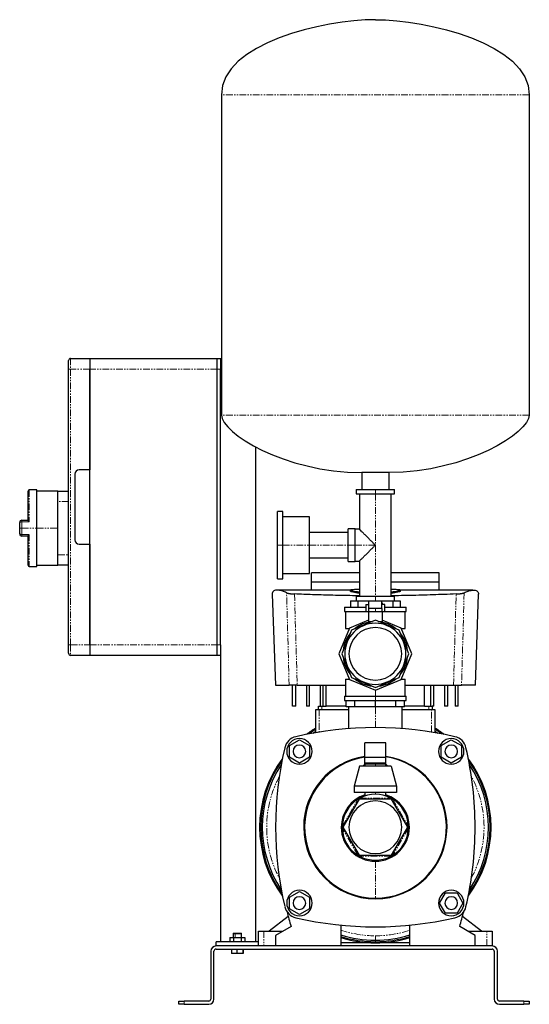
# Model space of a CAD drawing. Header units: millimetres. Extents: x 10 to 1541, y 14 to 942.
# Tile 2 of 2: x 1061 to 1541, y 14 to 942. Entities that reach past the tile are written whole.
import ezdxf

# ---------------------------------------------------------------- set-up
doc = ezdxf.new("R2010")
doc.units = ezdxf.units.MM
doc.linetypes.add('PHANTOM', pattern=[12.7, 6.35, -1.27, 1.27, -1.27, 1.27, -1.27])

msp = doc.modelspace()

# ---------------------------------------------------------------- linework, layer by layer
at = {"color": 7, "linetype": 'Continuous', "lineweight": 25}
for p, q in [((1250.91, 871.55), (1250.91, 569.55)), ((1540.91, 871.55), (1540.91, 569.55)), ((1108.91, 622.91), (1126.91, 622.91)), ((1126.91, 622.91), (1126.91, 612.91)), ((1126.91, 622.91), (1246.91, 622.91)), ((1246.91, 622.91), (1249.91, 622.91)), ((1246.91, 612.91), (1246.91, 622.91)), ((1249.91, 622.91), (1249.91, 612.91)), ((1249.91, 622.91), (1250.91, 622.91)), ((1106.91, 612.91), (1106.91, 620.91)), ((1106.91, 352.91), (1106.91, 612.91)), ((1126.91, 612.91), (1126.91, 517.91)), ((1126.91, 352.91), (1126.91, 612.91)), ((1246.91, 352.91), (1246.91, 612.91)), ((1249.91, 352.91), (1249.91, 612.91)), ((1282.91, 539.68), (1282.91, 72.91)), ((1112.91, 513.91), (1112.91, 451.91)), ((1126.91, 517.91), (1116.91, 517.91)), ((1408.61, 515.41), (1383.21, 515.41)), ((1383.21, 515.41), (1383.21, 499.41)), ((1408.61, 515.41), (1408.61, 499.41)), ((1068.91, 470.29), (1068.91, 497.91)), ((1076.91, 498.91), (1069.91, 498.91)), ((1076.91, 462.91), (1076.91, 498.91)), ((1096.91, 497.91), (1076.91, 497.91)), ((1096.91, 497.91), (1106.91, 497.91)), ((1096.91, 487.91), (1096.91, 497.91)), ((1377.91, 499.41), (1377.91, 495.41)), ((1377.91, 499.41), (1395.91, 499.41)), ((1377.91, 495.41), (1395.91, 495.41)), ((1380.91, 495.41), (1380.91, 461.91)), ((1395.91, 499.41), (1413.91, 499.41)), ((1395.91, 495.41), (1413.91, 495.41)), ((1410.91, 398.41), (1410.91, 495.41)), ((1413.91, 495.41), (1413.91, 499.41)), ((1096.91, 462.91), (1096.91, 487.91)), ((1308.81, 478.71), (1303.81, 478.71)), ((1303.81, 446.91), (1303.81, 478.71)), ((1308.81, 446.91), (1308.81, 478.71)), ((1333.81, 473.71), (1308.81, 473.71)), ((1333.81, 446.91), (1333.81, 473.71)), ((1060.91, 462.91), (1060.91, 468.41)), ((1062.91, 470.41), (1068.91, 470.41)), ((1060.91, 457.41), (1060.91, 462.91)), ((1068.91, 455.41), (1062.91, 455.41)), ((1068.91, 427.91), (1068.91, 455.52)), ((1076.91, 426.91), (1076.91, 462.91)), ((1096.91, 437.91), (1096.91, 462.91)), ((1370.41, 458.91), (1333.81, 458.91)), ((1376.91, 462.41), (1370.41, 462.41)), ((1370.41, 446.91), (1370.41, 462.41)), ((1376.91, 446.91), (1376.91, 462.41)), ((1380.91, 461.91), (1376.91, 461.91)), ((1116.91, 447.91), (1126.91, 447.91)), ((1126.91, 447.91), (1126.91, 352.91)), ((1303.81, 415.11), (1303.81, 446.91)), ((1308.81, 415.11), (1308.81, 446.91)), ((1333.81, 420.11), (1333.81, 446.91)), ((1370.41, 431.41), (1370.41, 446.91)), ((1376.91, 431.41), (1376.91, 446.91)), ((1096.91, 427.91), (1096.91, 437.91)), ((1076.91, 427.91), (1096.91, 427.91)), ((1106.91, 427.91), (1096.91, 427.91)), ((1333.81, 434.91), (1370.41, 434.91)), ((1370.41, 431.41), (1376.91, 431.41)), ((1376.91, 431.91), (1380.91, 431.91)), ((1380.91, 431.91), (1380.91, 398.41)), ((1069.91, 426.91), (1076.91, 426.91)), ((1308.81, 420.11), (1333.81, 420.11)), ((1380.91, 420.91), (1335.91, 420.91)), ((1335.91, 412.35), (1335.91, 420.91)), ((1455.91, 420.91), (1410.91, 420.91)), ((1455.91, 412.35), (1455.91, 420.91)), ((1303.81, 415.11), (1308.81, 415.11)), ((1335.91, 412.35), (1380.91, 412.35)), ((1410.91, 412.35), (1455.91, 412.35)), ((1298.74, 400.56), (1301.72, 314.91)), ((1372.23, 404.44), (1304.06, 404.44)), ((1372.23, 404.59), (1372.23, 403.59)), ((1419.6, 403.59), (1419.6, 404.59)), ((1487.77, 404.44), (1419.6, 404.44)), ((1490.11, 314.91), (1493.09, 400.56)), ((1372.46, 394.41), (1372.46, 388.41)), ((1372.46, 394.41), (1379.33, 394.41)), ((1377.91, 398.41), (1377.91, 394.41)), ((1395.91, 398.41), (1377.91, 398.41)), ((1379.33, 394.41), (1379.33, 388.41)), ((1379.33, 394.41), (1395.91, 394.41)), ((1386.91, 390.98), (1386.91, 383.98)), ((1386.91, 390.98), (1389.91, 390.98)), ((1389.41, 392.38), (1389.41, 390.98)), ((1389.41, 392.38), (1389.91, 392.38)), ((1389.91, 387.16), (1389.91, 393.98)), ((1401.91, 393.98), (1389.91, 393.98)), ((1413.91, 398.41), (1395.91, 398.41)), ((1395.91, 394.41), (1395.91, 393.98)), ((1395.91, 394.41), (1412.5, 394.41)), ((1401.91, 387.16), (1401.91, 393.98)), ((1401.91, 392.38), (1402.41, 392.38)), ((1404.91, 390.98), (1401.91, 390.98)), ((1402.41, 392.38), (1402.41, 390.98)), ((1404.91, 383.98), (1404.91, 390.98)), ((1412.5, 394.41), (1412.5, 388.41)), ((1412.5, 394.41), (1419.36, 394.41)), ((1413.91, 394.41), (1413.91, 398.41)), ((1419.36, 394.41), (1419.36, 388.41)), ((1366.91, 388.41), (1366.91, 384.41)), ((1366.91, 388.41), (1386.91, 388.41)), ((1366.91, 384.41), (1386.91, 384.41)), ((1367.91, 384.41), (1367.91, 368.41)), ((1389.91, 383.98), (1386.91, 383.98)), ((1389.41, 383.98), (1389.41, 374.96)), ((1395.91, 387.16), (1389.91, 387.16)), ((1395.91, 383.98), (1389.91, 383.98)), ((1401.91, 387.16), (1395.91, 387.16)), ((1401.91, 383.98), (1395.91, 383.98)), ((1404.91, 383.98), (1401.91, 383.98)), ((1402.41, 383.98), (1402.41, 374.96)), ((1404.91, 388.41), (1424.91, 388.41)), ((1404.91, 384.41), (1424.91, 384.41)), ((1423.91, 368.41), (1423.91, 384.41)), ((1424.91, 384.41), (1424.91, 388.41)), ((1389.41, 376.09), (1371.6, 368.72)), ((1395.91, 376.09), (1373.51, 366.81)), ((1389.41, 374.96), (1393.18, 374.96)), ((1418.32, 366.81), (1395.91, 376.09)), ((1398.65, 374.96), (1402.41, 374.96)), ((1420.23, 368.72), (1402.41, 376.09)), ((1371.6, 368.72), (1361.53, 344.41)), ((1373.51, 366.81), (1364.23, 344.41)), ((1367.91, 368.41), (1371.48, 368.41)), ((1370.91, 368.41), (1370.91, 367.05)), ((1427.6, 344.41), (1418.32, 366.81)), ((1430.29, 344.41), (1420.23, 368.72)), ((1420.35, 368.41), (1423.91, 368.41)), ((1420.91, 367.05), (1420.91, 368.41)), ((1106.91, 344.91), (1106.91, 352.91)), ((1126.91, 352.91), (1126.91, 342.91)), ((1246.91, 342.91), (1246.91, 352.91)), ((1249.91, 352.91), (1249.91, 342.91)), ((1361.53, 344.41), (1371.6, 320.1)), ((1364.23, 344.41), (1373.51, 322)), ((1418.32, 322), (1427.6, 344.41)), ((1420.23, 320.1), (1430.29, 344.41)), ((1126.91, 342.91), (1108.91, 342.91)), ((1246.91, 342.91), (1126.91, 342.91)), ((1249.91, 342.91), (1246.91, 342.91)), ((1249.91, 342.91), (1249.91, 72.91)), ((1367.91, 320.41), (1367.91, 304.41)), ((1367.91, 320.41), (1371.48, 320.41)), ((1370.91, 321.76), (1370.91, 320.41)), ((1371.6, 320.1), (1395.91, 310.03)), ((1373.51, 322), (1395.91, 312.72)), ((1395.91, 312.72), (1418.32, 322)), ((1395.91, 310.03), (1420.23, 320.1)), ((1420.35, 320.41), (1423.91, 320.41)), ((1420.91, 320.41), (1420.91, 321.76)), ((1423.91, 304.41), (1423.91, 320.41)), ((1301.72, 314.91), (1314.72, 314.91)), ((1317.91, 294.91), (1317.91, 314.91)), ((1320.91, 294.91), (1320.91, 314.91)), ((1322.27, 314.91), (1367.91, 314.91)), ((1330.91, 314.91), (1330.91, 294.91)), ((1333.91, 294.91), (1333.91, 314.91)), ((1343.91, 314.91), (1343.91, 294.91)), ((1346.91, 294.91), (1346.91, 314.91)), ((1349.65, 294.91), (1349.65, 314.91)), ((1423.91, 314.91), (1469.56, 314.91)), ((1442.18, 294.91), (1442.18, 314.91)), ((1447.91, 314.91), (1447.91, 294.91)), ((1450.91, 294.91), (1450.91, 314.91)), ((1460.91, 314.91), (1460.91, 294.91)), ((1464.12, 294.91), (1464.12, 314.91)), ((1471.09, 314.91), (1471.09, 294.91)), ((1473.91, 294.91), (1473.91, 314.91)), ((1490.11, 314.91), (1477.11, 314.91)), ((1366.91, 304.41), (1366.91, 300.41)), ((1366.91, 304.41), (1395.91, 304.41)), ((1366.91, 300.41), (1395.91, 300.41)), ((1368.41, 294.41), (1368.41, 300.41)), ((1376.47, 294.41), (1376.47, 300.41)), ((1395.91, 304.41), (1424.91, 304.41)), ((1395.91, 300.41), (1424.91, 300.41)), ((1395.91, 294.41), (1395.91, 300.41)), ((1415.36, 294.41), (1415.36, 300.41)), ((1423.41, 294.41), (1423.41, 300.41)), ((1424.91, 300.41), (1424.91, 304.41)), ((1320.91, 294.91), (1317.91, 294.91)), ((1333.91, 294.91), (1330.91, 294.91)), ((1339.91, 270.12), (1339.91, 291.91)), ((1339.91, 291.91), (1342.91, 291.91)), ((1342.41, 291.91), (1342.41, 294.91)), ((1342.41, 294.91), (1345.41, 294.91)), ((1342.91, 291.91), (1370.51, 291.91)), ((1345.41, 294.91), (1349.65, 294.91)), ((1368.41, 294.91), (1349.65, 294.91)), ((1376.47, 294.41), (1368.41, 294.41)), ((1370.51, 294.41), (1370.51, 273.93)), ((1395.91, 294.41), (1376.47, 294.41)), ((1415.36, 294.41), (1395.91, 294.41)), ((1423.41, 294.41), (1415.36, 294.41)), ((1421.31, 273.93), (1421.31, 294.41)), ((1421.31, 291.91), (1448.91, 291.91)), ((1442.18, 294.91), (1423.41, 294.91)), ((1442.18, 294.91), (1446.41, 294.91)), ((1446.41, 294.91), (1449.41, 294.91)), ((1448.91, 291.91), (1451.91, 291.91)), ((1449.41, 294.91), (1449.41, 291.91)), ((1450.91, 294.91), (1449.41, 294.91)), ((1451.91, 291.91), (1451.91, 270.12)), ((1464.12, 294.91), (1460.91, 294.91)), ((1473.91, 294.91), (1471.09, 294.91)), ((1314.91, 257.89), (1324.41, 263.38)), ((1324.41, 263.38), (1333.91, 257.89)), ((1405.91, 260.42), (1385.91, 260.42)), ((1385.91, 247.09), (1385.91, 260.42)), ((1405.91, 247.09), (1405.91, 260.42)), ((1457.91, 257.89), (1467.41, 263.38)), ((1467.41, 263.38), (1476.91, 257.89)), ((1314.91, 246.92), (1314.91, 257.89)), ((1333.91, 257.89), (1333.91, 246.92)), ((1457.91, 246.92), (1457.91, 257.89)), ((1476.91, 257.89), (1476.91, 246.92)), ((1324.41, 241.44), (1314.91, 246.92)), ((1333.91, 246.92), (1324.41, 241.44)), ((1385.91, 240.51), (1385.91, 247.09)), ((1385.91, 247.09), (1405.91, 247.09)), ((1386.91, 241.51), (1385.91, 240.51)), ((1386.91, 241.51), (1395.91, 241.51)), ((1395.91, 241.51), (1404.91, 241.51)), ((1405.91, 240.51), (1404.91, 241.51)), ((1405.91, 240.51), (1405.91, 247.09)), ((1467.41, 241.44), (1457.91, 246.92)), ((1476.91, 246.92), (1467.41, 241.44)), ((1380.91, 238.51), (1375.91, 219.76)), ((1410.91, 238.51), (1380.91, 238.51)), ((1385.91, 240.51), (1385.91, 238.51)), ((1395.91, 240.51), (1385.91, 240.51)), ((1405.91, 240.51), (1395.91, 240.51)), ((1405.91, 238.51), (1405.91, 240.51)), ((1410.91, 238.51), (1415.91, 219.76)), ((1375.91, 219.76), (1375.91, 213.51)), ((1415.91, 219.76), (1375.91, 219.76)), ((1415.91, 219.76), (1415.91, 213.51)), ((1380.64, 207.36), (1365.37, 180.91)), ((1415.91, 213.51), (1375.91, 213.51)), ((1411.19, 207.36), (1380.64, 207.36)), ((1385.91, 213.51), (1385.91, 210.35)), ((1405.91, 210.35), (1405.91, 213.51)), ((1426.46, 180.91), (1411.19, 207.36)), ((1365.37, 180.91), (1380.64, 154.46)), ((1411.19, 154.46), (1426.46, 180.91)), ((1380.64, 154.46), (1411.19, 154.46)), ((1314.91, 114.89), (1324.41, 120.38)), ((1314.91, 103.92), (1314.91, 114.89)), ((1324.41, 120.38), (1333.91, 114.89)), ((1333.91, 114.89), (1333.91, 103.92)), ((1456.45, 109.41), (1461.93, 118.91)), ((1461.93, 118.91), (1472.9, 118.91)), ((1472.9, 118.91), (1478.38, 109.41)), ((1324.41, 98.44), (1314.91, 103.92)), ((1333.91, 103.92), (1324.41, 98.44)), ((1461.93, 99.91), (1456.45, 109.41)), ((1478.38, 109.41), (1472.9, 99.91)), ((1313.85, 96.67), (1295.91, 82.91)), ((1472.9, 99.91), (1461.93, 99.91)), ((1495.91, 82.91), (1477.98, 96.67)), ((1316.47, 87.31), (1301.91, 78.91)), ((1363.41, 88.51), (1363.41, 68.91)), ((1428.41, 68.91), (1428.41, 88.51)), ((1489.91, 78.91), (1475.36, 87.31)), ((1258.99, 76.91), (1258.99, 72.91)), ((1258.99, 76.91), (1262.45, 76.91)), ((1262.21, 80.91), (1261.91, 80.61)), ((1261.91, 80.61), (1261.91, 76.91)), ((1261.91, 80.61), (1263.73, 80.61)), ((1262.21, 80.91), (1263.89, 80.91)), ((1262.45, 76.91), (1262.45, 72.91)), ((1262.45, 76.91), (1269.38, 76.91)), ((1263.73, 80.61), (1269.91, 80.61)), ((1263.89, 80.91), (1269.61, 80.91)), ((1269.38, 76.91), (1269.38, 72.91)), ((1269.38, 76.91), (1272.84, 76.91)), ((1269.91, 80.61), (1269.61, 80.91)), ((1269.91, 76.91), (1269.91, 80.61)), ((1272.84, 76.91), (1272.84, 72.91)), ((1285.91, 68.91), (1285.91, 82.91)), ((1285.91, 82.91), (1290.91, 82.91)), ((1290.91, 82.91), (1308.84, 82.91)), ((1301.91, 78.91), (1301.91, 68.91)), ((1482.99, 82.91), (1500.91, 82.91)), ((1489.91, 68.91), (1489.91, 78.91)), ((1500.91, 82.91), (1505.91, 82.91)), ((1505.91, 82.91), (1505.91, 68.91)), ((1245.91, 68.91), (1245.91, 72.91)), ((1285.91, 72.91), (1245.91, 72.91)), ((1505.91, 68.91), (1245.91, 68.91)), ((1245.91, 65.91), (1505.91, 65.91)), ((1260.56, 65.91), (1260.56, 61.91)), ((1265.58, 65.91), (1265.58, 61.91)), ((1270.94, 65.91), (1270.94, 61.91)), ((1271.27, 65.91), (1271.27, 61.91)), ((1428.41, 71.91), (1363.41, 71.91)), ((1240.91, 63.91), (1240.91, 18.91)), ((1243.91, 18.91), (1243.91, 63.91)), ((1265.58, 61.91), (1260.56, 61.91)), ((1270.94, 61.91), (1265.58, 61.91)), ((1271.27, 61.91), (1270.94, 61.91)), ((1507.91, 63.91), (1507.91, 18.91)), ((1510.91, 18.91), (1510.91, 63.91)), ((1210.91, 13.91), (1210.91, 16.91)), ((1210.91, 16.91), (1215.91, 16.91)), ((1215.91, 13.91), (1210.91, 13.91)), ((1238.91, 16.91), (1215.91, 16.91)), ((1215.91, 13.91), (1238.91, 13.91)), ((1535.91, 16.91), (1512.91, 16.91)), ((1512.91, 13.91), (1535.91, 13.91)), ((1535.91, 16.91), (1540.91, 16.91)), ((1540.91, 13.91), (1535.91, 13.91)), ((1540.91, 16.91), (1540.91, 13.91))]:
    msp.add_line(p, q, dxfattribs=at)
at = {"color": 8, "linetype": 'PHANTOM', "lineweight": 18}
for p, q in [((1540.91, 871.55), (1250.91, 871.55)), ((1108.91, 622.91), (1108.91, 612.91)), ((1108.91, 612.91), (1106.91, 612.91)), ((1126.91, 612.91), (1108.91, 612.91)), ((1108.91, 612.91), (1108.91, 352.91)), ((1246.91, 612.91), (1126.91, 612.91)), ((1249.91, 612.91), (1246.91, 612.91)), ((1540.91, 569.55), (1250.91, 569.55)), ((1069.91, 498.91), (1069.91, 468.73)), ((1395.91, 499.41), (1395.91, 495.41)), ((1395.91, 495.41), (1395.91, 446.91)), ((1106.91, 487.91), (1096.91, 487.91)), ((1062.91, 470.41), (1062.91, 468.73)), ((1062.91, 468.73), (1062.91, 462.91)), ((1069.91, 468.73), (1062.91, 468.73)), ((1062.91, 462.91), (1060.91, 462.91)), ((1062.91, 462.91), (1062.91, 457.08)), ((1062.91, 462.91), (1076.91, 462.91)), ((1062.91, 457.08), (1069.91, 457.08)), ((1062.91, 455.41), (1062.91, 457.08)), ((1069.91, 457.08), (1069.91, 426.91)), ((1076.91, 462.91), (1096.91, 462.91)), ((1303.81, 446.91), (1308.81, 446.91)), ((1308.81, 446.91), (1333.81, 446.91)), ((1333.81, 446.91), (1370.41, 446.91)), ((1370.41, 446.91), (1376.91, 446.91)), ((1376.91, 446.91), (1395.91, 446.91)), ((1395.91, 446.91), (1395.91, 398.41)), ((1096.91, 437.91), (1106.91, 437.91)), ((1395.91, 394.41), (1395.91, 398.41)), ((1395.91, 383.98), (1395.91, 387.16)), ((1108.91, 352.91), (1106.91, 352.91)), ((1108.91, 352.91), (1126.91, 352.91)), ((1108.91, 352.91), (1108.91, 342.91)), ((1126.91, 352.91), (1246.91, 352.91)), ((1246.91, 352.91), (1249.91, 352.91)), ((1395.91, 304.41), (1395.91, 310.03)), ((1395.91, 300.41), (1395.91, 304.41)), ((1342.91, 291.91), (1342.91, 270.62)), ((1345.41, 294.91), (1345.41, 291.91)), ((1395.91, 274.91), (1395.91, 294.41)), ((1446.41, 291.91), (1446.41, 294.91)), ((1448.91, 270.62), (1448.91, 291.91)), ((1395.91, 241.51), (1395.91, 240.51)), ((1395.91, 240.51), (1395.91, 238.51)), ((1364.83, 181.97), (1379.45, 207.29)), ((1381.3, 208.36), (1410.53, 208.36)), ((1395.91, 213.51), (1395.91, 212.01)), ((1412.38, 207.29), (1427, 181.97)), ((1379.45, 154.52), (1364.83, 179.84)), ((1427, 179.84), (1412.38, 154.52)), ((1410.53, 153.46), (1381.3, 153.46)), ((1395.91, 148.81), (1395.91, 113.91)), ((1263.89, 80.91), (1263.73, 80.61)), ((1263.73, 76.91), (1263.73, 80.61)), ((1290.91, 82.91), (1290.91, 68.91)), ((1395.91, 74.41), (1395.91, 78.54)), ((1395.91, 74.41), (1395.91, 72.91)), ((1500.91, 68.91), (1500.91, 82.91)), ((1215.91, 16.91), (1215.91, 13.91)), ((1535.91, 13.91), (1535.91, 16.91))]:
    msp.add_line(p, q, dxfattribs=at)
at = {"color": 8, "linetype": 'PHANTOM', "lineweight": 18, "flags": 128}
for points in [[(1314.72, 314.91), (1313.36, 363.67), (1312.29, 401.99)], [(1319.81, 400.84), (1321.19, 352.72), (1322.27, 314.91)], [(1469.56, 314.91), (1470.94, 363.03), (1472.02, 400.84)], [(1479.54, 401.99), (1478.18, 353.22), (1477.11, 314.91)]]:
    msp.add_lwpolyline(points, dxfattribs=at)
at = {"color": 7, "linetype": 'Continuous', "lineweight": 25, "flags": 128}
for points in [[(1339.91, 273.25), (1337.53, 271.76), (1333.32, 268.91)], [(1336.95, 269.6), (1339.41, 271.18), (1339.91, 271.49)], [(1458.51, 268.91), (1454.3, 271.76), (1451.91, 273.25)], [(1451.91, 271.49), (1452.42, 271.18), (1454.87, 269.6)], [(1384.25, 238.51), (1385.71, 239.98), (1385.91, 240.16)], [(1405.91, 240.16), (1406.12, 239.98), (1407.58, 238.51)]]:
    msp.add_lwpolyline(points, dxfattribs=at)
at = {"color": 7, "linetype": 'Continuous', "lineweight": 25}
for centre, radius, start, end in [((1108.91, 620.91), 2, 90, 180), ((1116.91, 513.91), 4, 90, 180), ((1069.91, 497.91), 1, 90, 180), ((1062.91, 468.41), 2, 90, 180), ((1062.91, 457.41), 2, 180, 270), ((1116.91, 451.91), 4, 180, 270), ((1069.91, 427.91), 1, 180, 270), ((1395.91, 344.41), 28.8, 90, 270), ((1395.91, 344.41), 30.55, 95.86619, 129.13381), ((1395.91, 344.41), 28.8, 270, 90), ((1395.91, 344.41), 30.55, 50.86619, 84.13381), ((1395.91, 344.41), 30.55, 140.86619, 174.13381), ((1395.91, 344.41), 24.83, 90, 270), ((1395.91, 344.41), 24.83, 270, 90), ((1395.91, 344.41), 30.55, 5.86619, 39.13381), ((1108.91, 344.91), 2, 180, 270), ((1395.91, 344.41), 30.55, 185.86619, 219.13381), ((1395.91, 344.41), 30.55, 320.86619, 354.13381), ((1395.91, 344.41), 30.55, 230.86619, 264.13381), ((1395.91, 344.41), 30.55, 275.86619, 309.13381), ((1395.91, -55.09), 330, 76.87666, 103.12334), ((1395.91, 180.91), 109, 120.91471, 126.56329), ((1395.91, 180.91), 109, 53.43671, 59.08529), ((1324.17, 252.65), 14, 103.12334, 166.87666), ((1324.41, 252.41), 12, 90, 270), ((1324.41, 252.41), 12, 270, 90), ((1467.41, 252.41), 12, 0, 180), ((1467.66, 252.65), 14, 13.12334, 76.87666), ((1631.91, 180.91), 330, 166.87666, 193.12334), ((1324.41, 252.41), 6, 0, 180), ((1324.41, 252.41), 6, 180, 0), ((1467.41, 252.41), 12, 180, 0), ((1467.41, 252.41), 6, 0, 180), ((1467.41, 252.41), 6, 180, 0), ((1159.91, 180.91), 330, 0, 13.12334), ((1395.91, 180.91), 109, 143.43671, 216.56329), ((1395.91, 180.91), 108, 144.57681, 215.42319), ((1395.91, 180.91), 67.5, 98.51962, 180), ((1396.3, 180.9), 67, 98.91543, 269.67211), ((1395.91, 180.91), 67, 270, 81.41632), ((1395.91, 180.91), 67.5, 0, 81.48038), ((1395.91, 180.91), 109, 323.43671, 36.56329), ((1395.91, 180.91), 108, 324.57681, 35.42319), ((1395.91, 180.91), 106.5, 146.38448, 213.61552), ((1395.91, 180.91), 106.5, 326.38448, 33.61552), ((1395.91, 180.91), 32.1, 108.15125, 180), ((1395.91, 180.91), 31.1, 121.96208, 178.03792), ((1395.91, 180.91), 24.83, 0, 180), ((1395.91, 180.91), 31.1, 61.96208, 118.03792), ((1395.91, 180.91), 32.1, 0, 71.84875), ((1395.91, 180.91), 31.1, 1.96208, 58.03792), ((1395.91, 180.91), 67.5, 180, 0), ((1395.91, 180.91), 32.1, 180, 0), ((1395.91, 180.91), 31.1, 181.96208, 238.03792), ((1395.91, 180.91), 24.83, 180, 0), ((1395.91, 180.91), 31.1, 301.96208, 358.03792), ((1159.91, 180.91), 330, 346.87666, 0), ((1395.91, 180.91), 31.1, 241.96208, 298.03792), ((1324.41, 109.41), 12, 90, 270), ((1324.41, 109.41), 12, 270, 90), ((1467.41, 109.41), 12, 90, 270), ((1467.41, 109.41), 12, 270, 90), ((1324.41, 109.41), 6, 0, 180), ((1467.41, 109.41), 6, 0, 180), ((1324.17, 109.16), 14, 193.12334, 256.87666), ((1324.41, 109.41), 6, 180, 0), ((1467.41, 109.41), 6, 180, 0), ((1467.66, 109.16), 14, 283.12334, 346.87666), ((1632.91, 180.91), 330, 193.99121, 196.47707), ((1395.91, 416.91), 330, 256.87666, 283.12334), ((1158.91, 180.91), 330, 343.52293, 346.00879), ((1395.91, 180.91), 106.5, 252.23195, 270), ((1395.91, 180.91), 108, 252.48678, 270), ((1395.91, 180.91), 109, 252.65257, 270), ((1395.91, 180.91), 106.5, 270, 287.76805), ((1395.91, 180.91), 108, 270, 287.51322), ((1395.91, 180.91), 109, 270, 287.34743), ((1245.91, 63.91), 5, 90, 180), ((1245.91, 63.91), 2, 90, 180), ((1505.91, 63.91), 5, 0, 90), ((1505.91, 63.91), 2, 0, 90), ((1238.91, 18.91), 5, 270, 0), ((1238.91, 18.91), 2, 270, 0), ((1512.91, 18.91), 5, 180, 270), ((1512.91, 18.91), 2, 180, 270)]:
    msp.add_arc(centre, radius, start, end, dxfattribs=at)
at = {"color": 8, "linetype": 'PHANTOM', "lineweight": 18}
for centre, radius, start, end in [((1062.43, 465.4), 3.37, 81.68985, 116.68782), ((1062.43, 460.42), 3.37, 243.31218, 278.31015), ((1395.91, 180.91), 102.37, 152.15866, 207.84134), ((1395.91, 180.91), 102.37, 332.15866, 27.84134), ((1395.91, 180.91), 102.37, 251.48933, 270), ((1395.91, 180.91), 102.37, 270, 288.51067)]:
    msp.add_arc(centre, radius, start, end, dxfattribs=at)
at = {"color": 7, "linetype": 'Continuous', "lineweight": 25}
for points in [[(1395.91, 942.41), (1347.46, 942.41), (1250.91, 920.24), (1250.91, 871.55)], [(1395.91, 942.41), (1444.37, 942.41), (1540.91, 920.24), (1540.91, 871.55)], [(1250.91, 569.55), (1250.91, 552.98), (1309.86, 515.41), (1383.21, 515.41)], [(1540.91, 569.55), (1540.91, 552.98), (1481.97, 515.41), (1408.61, 515.41)], [(1335.91, 404.43), (1335.91, 407.47), (1335.91, 410.1), (1335.91, 412.35)], [(1455.91, 404.43), (1455.91, 407.47), (1455.91, 410.1), (1455.91, 412.35)]]:
    msp.add_open_spline(points, degree=3, dxfattribs=at)
for points, knots in [([(1069.91, 468.73), (1069.89, 468.77), (1069.83, 468.85), (1069.75, 468.96), (1069.69, 469.05), (1069.63, 469.13), (1069.54, 469.27), (1069.41, 469.44), (1069.26, 469.65), (1069.13, 469.85), (1069.03, 470.01), (1068.96, 470.13), (1068.92, 470.23), (1068.92, 470.27), (1068.91, 470.29)], [0, 0, 0, 0, 0.063858, 0.120876, 0.171055, 0.214395, 0.250897, 0.383949, 0.499792, 0.631934, 0.749742, 0.83916, 0.922247, 1, 1, 1, 1]), ([(1068.91, 455.52), (1068.92, 455.53), (1068.92, 455.55), (1068.93, 455.59), (1068.94, 455.63), (1068.96, 455.68), (1068.99, 455.73), (1069.04, 455.82), (1069.13, 455.96), (1069.26, 456.16), (1069.41, 456.37), (1069.56, 456.59), (1069.73, 456.82), (1069.85, 456.99), (1069.91, 457.08)], [0, 0, 0, 0, 0.038305, 0.077802, 0.118638, 0.160942, 0.204833, 0.250416, 0.3682, 0.500359, 0.616179, 0.749246, 0.853264, 1, 1, 1, 1]), ([(1395.91, 446.91), (1395.29, 447.53), (1394.63, 448.19), (1393.22, 449.6), (1392.48, 450.34), (1390.95, 451.87), (1390.15, 452.67), (1388.53, 454.29), (1387.71, 455.11), (1386.11, 456.71), (1385.33, 457.49), (1383.89, 458.93), (1383.23, 459.59), (1382.13, 460.69), (1381.68, 461.14), (1381.07, 461.75), (1380.91, 461.91), (1380.91, 461.91)], [0, 0, 0, 0, 0.125, 0.125, 0.25, 0.25, 0.375, 0.375, 0.5, 0.5, 0.625, 0.625, 0.75, 0.75, 0.875, 0.875, 1, 1, 1, 1]), ([(1380.91, 431.91), (1380.91, 431.91), (1381.07, 432.06), (1381.68, 432.67), (1382.13, 433.12), (1383.23, 434.22), (1383.89, 434.88), (1385.33, 436.32), (1386.11, 437.11), (1387.71, 438.71), (1388.53, 439.52), (1390.15, 441.14), (1390.95, 441.94), (1392.48, 443.47), (1393.22, 444.21), (1394.63, 445.62), (1395.29, 446.28), (1395.91, 446.91)], [0, 0, 0, 0, 0.125, 0.125, 0.25, 0.25, 0.375, 0.375, 0.5, 0.5, 0.625, 0.625, 0.75, 0.75, 0.875, 0.875, 1, 1, 1, 1]), ([(1312.29, 401.99), (1311.03, 402.55), (1308.52, 403.67), (1305.46, 404.35), (1302.92, 404.53), (1300.97, 404.2), (1299.61, 403.39), (1298.81, 402.22), (1298.76, 401.1), (1298.74, 400.56)], [0, 0, 0, 0, 0.143965, 0.287027, 0.429815, 0.57511, 0.719989, 0.864946, 1, 1, 1, 1]), ([(1312.29, 401.99), (1312.32, 401.98), (1312.37, 401.95), (1312.47, 401.91), (1312.57, 401.87), (1312.68, 401.83), (1312.8, 401.78), (1312.93, 401.74), (1313.06, 401.7), (1313.21, 401.66), (1313.54, 401.58), (1314.12, 401.45), (1315.04, 401.28), (1316.09, 401.13), (1317.02, 401.03), (1317.75, 400.96), (1318.25, 400.93), (1318.76, 400.89), (1319.28, 400.86), (1319.63, 400.85), (1319.81, 400.84)], [0, 0, 0, 0, 0.0278915, 0.0556836, 0.0834028, 0.1110758, 0.1387294, 0.1663902, 0.1940848, 0.2218398, 0.2496812, 0.3749396, 0.4996227, 0.6251183, 0.7496897, 0.8001796, 0.850298, 0.9002036, 0.950053, 1, 1, 1, 1]), ([(1380.91, 399.19), (1378.78, 399.2), (1369.49, 399.25), (1357.51, 399.53), (1344.91, 399.9), (1336.74, 400.18), (1328.34, 400.5), (1322.75, 400.72), (1319.81, 400.84)], [0, 0, 0, 0, 0.103844, 0.451617, 0.584785, 0.721987, 0.853932, 1, 1, 1, 1]), ([(1380.91, 401.52), (1380.31, 401.59), (1378.48, 401.83), (1376.12, 402.26), (1373.87, 402.76), (1372.61, 403.2), (1372.08, 403.48), (1372.23, 403.58), (1372.23, 403.59)], [0, 0, 0, 0, 0.109861, 0.332246, 0.553528, 0.7761, 0.997413, 1, 1, 1, 1]), ([(1380.91, 402.52), (1380.32, 402.59), (1378.5, 402.82), (1376.13, 403.25), (1373.9, 403.75), (1372.55, 404.21), (1372.07, 404.59), (1372.52, 404.9), (1373.86, 405.13), (1376.08, 405.28), (1378.47, 405.36), (1380.31, 405.38), (1380.91, 405.39)], [0, 0, 0, 0, 0.054306, 0.165599, 0.27681, 0.388261, 0.499297, 0.610914, 0.721884, 0.833446, 0.944687, 1, 1, 1, 1]), ([(1410.91, 405.39), (1411.52, 405.38), (1413.35, 405.36), (1415.73, 405.28), (1417.96, 405.13), (1419.3, 404.9), (1419.75, 404.6), (1419.29, 404.21), (1417.94, 403.76), (1415.71, 403.26), (1413.34, 402.83), (1411.51, 402.59), (1410.91, 402.52)], [0, 0, 0, 0, 0.054516, 0.166137, 0.277117, 0.388679, 0.499927, 0.611181, 0.722745, 0.833736, 0.94536, 1, 1, 1, 1]), ([(1419.6, 403.59), (1419.6, 403.58), (1419.75, 403.48), (1419.22, 403.2), (1417.95, 402.76), (1415.71, 402.26), (1413.34, 401.83), (1411.51, 401.59), (1410.91, 401.52)], [0, 0, 0, 0, 0.00222, 0.224201, 0.446802, 0.668259, 0.890979, 1, 1, 1, 1]), ([(1472.02, 400.84), (1468.25, 400.69), (1461, 400.4), (1450.16, 400.01), (1439.48, 399.67), (1428.67, 399.42), (1419.12, 399.24), (1413.2, 399.19), (1410.91, 399.17)], [0, 0, 0, 0, 0.187453, 0.360301, 0.534377, 0.711714, 0.888973, 1, 1, 1, 1]), ([(1472.02, 400.84), (1472.12, 400.84), (1472.32, 400.85), (1472.61, 400.87), (1472.89, 400.88), (1473.18, 400.9), (1473.46, 400.92), (1473.74, 400.94), (1474.02, 400.96), (1474.29, 400.98), (1474.88, 401.04), (1475.73, 401.13), (1476.78, 401.28), (1477.71, 401.44), (1478.33, 401.59), (1478.74, 401.69), (1478.98, 401.77), (1479.19, 401.84), (1479.38, 401.92), (1479.49, 401.96), (1479.54, 401.99)], [0, 0, 0, 0, 0.027694, 0.055338, 0.082958, 0.110581, 0.138231, 0.165937, 0.193724, 0.221621, 0.249653, 0.374136, 0.499567, 0.624291, 0.749617, 0.799806, 0.849782, 0.899702, 0.949722, 1, 1, 1, 1]), ([(1479.54, 401.99), (1480.8, 402.55), (1483.31, 403.67), (1486.37, 404.35), (1488.91, 404.53), (1490.86, 404.2), (1492.22, 403.39), (1493.02, 402.22), (1493.06, 401.1), (1493.09, 400.56)], [0, 0, 0, 0, 0.143966, 0.287028, 0.429817, 0.575112, 0.719991, 0.864948, 1, 1, 1, 1]), ([(1389.91, 383.98), (1389.91, 384.03), (1389.91, 384.13), (1389.91, 384.3), (1389.91, 384.49), (1389.91, 384.74), (1389.91, 385.08), (1389.91, 385.59), (1389.91, 386.29), (1389.91, 386.85), (1389.91, 387.16)], [0, 0, 0, 0, 0.053384, 0.112845, 0.178385, 0.250006, 0.365486, 0.499996, 0.722996, 1, 1, 1, 1]), ([(1401.91, 387.16), (1401.91, 386.85), (1401.91, 386.29), (1401.91, 385.59), (1401.91, 385.08), (1401.91, 384.72), (1401.91, 384.43), (1401.91, 384.18), (1401.91, 384.05), (1401.91, 383.98)], [0, 0, 0, 0, 0.277001, 0.500027, 0.634514, 0.750017, 0.844145, 0.927471, 1, 1, 1, 1]), ([(1322.27, 314.91), (1322.17, 314.91), (1321.97, 314.91), (1321.68, 314.91), (1321.39, 314.91), (1321.1, 314.91), (1320.82, 314.91), (1320.54, 314.91), (1320.26, 314.91), (1319.98, 314.91), (1319.4, 314.91), (1318.53, 314.91), (1317.48, 314.91), (1316.55, 314.91), (1315.92, 314.91), (1315.52, 314.91), (1315.27, 314.91), (1315.06, 314.91), (1314.87, 314.91), (1314.77, 314.91), (1314.72, 314.91)], [0, 0, 0, 0, 0.027856, 0.0556231, 0.0833265, 0.1109921, 0.1386454, 0.1663121, 0.1940182, 0.221789, 0.2496501, 0.3745578, 0.4995084, 0.6244878, 0.7495181, 0.799755, 0.8497703, 0.8997152, 0.9497415, 1, 1, 1, 1]), ([(1469.56, 314.91), (1469.67, 314.91), (1469.88, 314.91), (1470.2, 314.91), (1470.51, 314.91), (1470.83, 314.91), (1471.13, 314.91), (1471.44, 314.91), (1471.73, 314.91), (1472.02, 314.91), (1472.31, 314.91), (1472.59, 314.91), (1472.86, 314.91), (1473.13, 314.91), (1473.38, 314.91), (1473.63, 314.91), (1473.88, 314.91), (1474.11, 314.91), (1474.4, 314.91), (1474.75, 314.91), (1475.14, 314.91), (1475.51, 314.91), (1475.86, 314.91), (1476.17, 314.91), (1476.46, 314.91), (1476.71, 314.91), (1476.94, 314.91), (1477.05, 314.91), (1477.11, 314.91)], [0, 0, 0, 0, 0.03015, 0.060299, 0.090428, 0.120517, 0.150546, 0.180497, 0.21035, 0.240085, 0.269685, 0.29913, 0.328404, 0.35749, 0.38637, 0.415028, 0.44345, 0.47162, 0.499526, 0.552557, 0.606494, 0.661235, 0.71667, 0.772684, 0.829154, 0.885951, 0.942944, 1, 1, 1, 1]), ([(1379.45, 207.29), (1379.51, 207.32), (1379.61, 207.39), (1379.77, 207.49), (1379.93, 207.58), (1380.08, 207.67), (1380.22, 207.76), (1380.32, 207.81), (1380.36, 207.84)], [0, 0, 0, 0, 0.179035, 0.352627, 0.521123, 0.684903, 0.844379, 1, 1, 1, 1]), ([(1380.36, 207.84), (1380.41, 207.87), (1380.51, 207.92), (1380.65, 208), (1380.8, 208.09), (1380.96, 208.18), (1381.13, 208.27), (1381.24, 208.33), (1381.3, 208.36)], [0, 0, 0, 0, 0.1556207, 0.3150972, 0.4788769, 0.647373, 0.820965, 1, 1, 1, 1]), ([(1380.36, 207.84), (1380.45, 207.7), (1380.52, 207.57), (1380.62, 207.4), (1380.64, 207.36), (1380.64, 207.36)], [0, 0, 0, 0, 0.5, 0.5, 1, 1, 1, 1]), ([(1410.53, 208.36), (1410.59, 208.33), (1410.7, 208.27), (1410.87, 208.18), (1411.02, 208.09), (1411.18, 208), (1411.32, 207.92), (1411.42, 207.87), (1411.46, 207.84)], [0, 0, 0, 0, 0.179035, 0.352627, 0.521123, 0.684903, 0.844379, 1, 1, 1, 1]), ([(1411.46, 207.84), (1411.38, 207.7), (1411.31, 207.57), (1411.21, 207.4), (1411.19, 207.36), (1411.19, 207.36)], [0, 0, 0, 0, 0.5, 0.5, 1, 1, 1, 1]), ([(1411.46, 207.84), (1411.51, 207.81), (1411.61, 207.76), (1411.75, 207.67), (1411.9, 207.58), (1412.06, 207.49), (1412.22, 207.39), (1412.32, 207.32), (1412.38, 207.29)], [0, 0, 0, 0, 0.155621, 0.315097, 0.478877, 0.647373, 0.820965, 1, 1, 1, 1]), ([(1364.81, 180.91), (1364.81, 180.96), (1364.82, 181.07), (1364.82, 181.24), (1364.82, 181.41), (1364.82, 181.59), (1364.83, 181.78), (1364.83, 181.91), (1364.83, 181.97)], [0, 0, 0, 0, 0.155621, 0.315097, 0.478877, 0.647373, 0.820965, 1, 1, 1, 1]), ([(1364.81, 180.91), (1364.98, 180.91), (1365.12, 180.91), (1365.32, 180.91), (1365.37, 180.91), (1365.37, 180.91)], [0, 0, 0, 0, 0.5, 0.5, 1, 1, 1, 1]), ([(1364.83, 179.84), (1364.83, 179.9), (1364.83, 180.03), (1364.82, 180.22), (1364.82, 180.4), (1364.82, 180.57), (1364.82, 180.74), (1364.81, 180.85), (1364.81, 180.91)], [0, 0, 0, 0, 0.179035, 0.352627, 0.521123, 0.684903, 0.844379, 1, 1, 1, 1]), ([(1426.46, 180.91), (1426.46, 180.91), (1426.51, 180.91), (1426.71, 180.91), (1426.85, 180.91), (1427.01, 180.91)], [0, 0, 0, 0, 0.5, 0.5, 1, 1, 1, 1]), ([(1427, 181.97), (1427, 181.91), (1427, 181.78), (1427.01, 181.59), (1427.01, 181.41), (1427.01, 181.24), (1427.01, 181.07), (1427.01, 180.96), (1427.01, 180.91)], [0, 0, 0, 0, 0.179035, 0.352627, 0.521123, 0.684903, 0.844379, 1, 1, 1, 1]), ([(1427.01, 180.91), (1427.01, 180.85), (1427.01, 180.74), (1427.01, 180.57), (1427.01, 180.4), (1427.01, 180.22), (1427, 180.03), (1427, 179.9), (1427, 179.84)], [0, 0, 0, 0, 0.155621, 0.315097, 0.478877, 0.647373, 0.820965, 1, 1, 1, 1]), ([(1380.36, 153.97), (1380.32, 154), (1380.22, 154.05), (1380.08, 154.14), (1379.93, 154.23), (1379.77, 154.32), (1379.61, 154.42), (1379.51, 154.49), (1379.45, 154.52)], [0, 0, 0, 0, 0.155621, 0.315097, 0.478877, 0.647373, 0.820965, 1, 1, 1, 1]), ([(1380.64, 154.46), (1380.64, 154.46), (1380.62, 154.41), (1380.52, 154.24), (1380.45, 154.11), (1380.36, 153.97)], [0, 0, 0, 0, 0.5, 0.5, 1, 1, 1, 1]), ([(1381.3, 153.46), (1381.24, 153.49), (1381.13, 153.55), (1380.96, 153.64), (1380.8, 153.72), (1380.65, 153.81), (1380.51, 153.89), (1380.41, 153.95), (1380.36, 153.97)], [0, 0, 0, 0, 0.179035, 0.352627, 0.521123, 0.684903, 0.844379, 1, 1, 1, 1]), ([(1411.46, 153.97), (1411.42, 153.95), (1411.32, 153.89), (1411.18, 153.81), (1411.02, 153.72), (1410.87, 153.64), (1410.7, 153.55), (1410.59, 153.49), (1410.53, 153.46)], [0, 0, 0, 0, 0.1556207, 0.3150972, 0.4788769, 0.647373, 0.820965, 1, 1, 1, 1]), ([(1411.19, 154.46), (1411.19, 154.46), (1411.21, 154.41), (1411.31, 154.24), (1411.38, 154.11), (1411.46, 153.97)], [0, 0, 0, 0, 0.5, 0.5, 1, 1, 1, 1]), ([(1412.38, 154.52), (1412.32, 154.49), (1412.22, 154.42), (1412.06, 154.32), (1411.9, 154.23), (1411.75, 154.14), (1411.61, 154.05), (1411.51, 154), (1411.46, 153.97)], [0, 0, 0, 0, 0.179035, 0.352627, 0.5211231, 0.6849028, 0.8443793, 1, 1, 1, 1])]:
    msp.add_open_spline(points, degree=3, knots=knots, dxfattribs=at)

doc.saveas('drawing.dxf')
